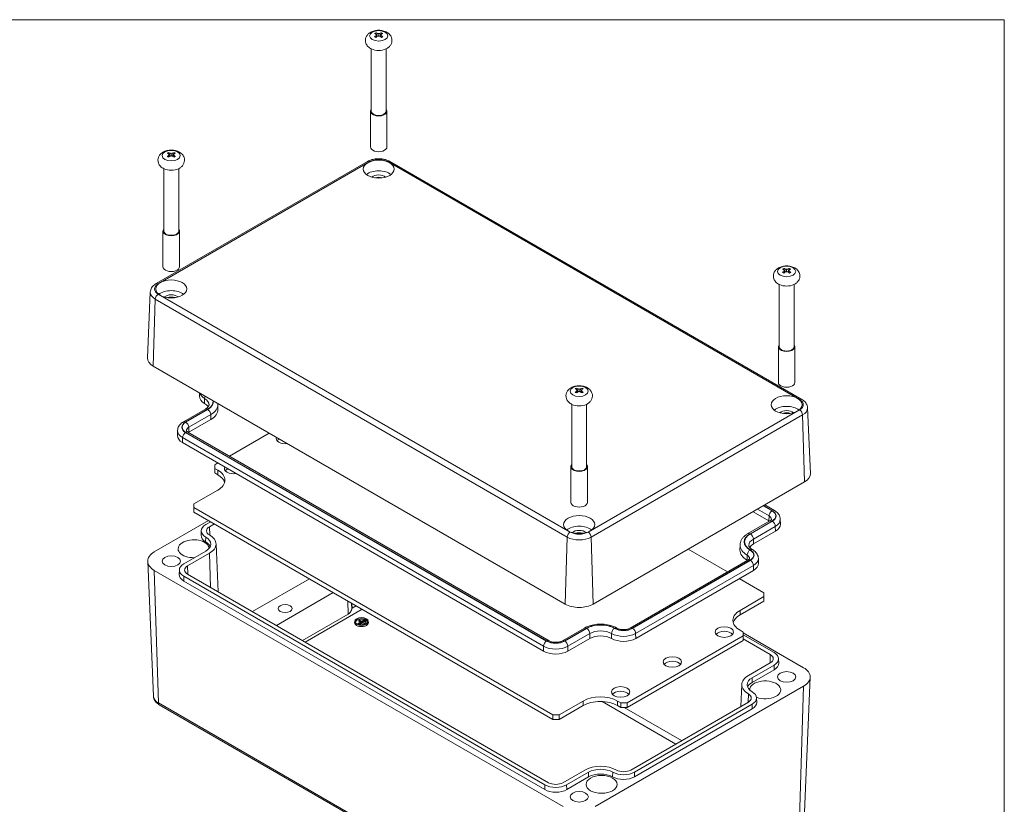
# Model space of a CAD drawing. Header units: millimetres. Extents: x 22 to 1013, y 22 to 778.
# Tile 9 of 9: x 679 to 1002, y 509 to 767. Entities that reach past the tile are written whole.
import ezdxf

# ---------------------------------------------------------------- set-up
doc = ezdxf.new("R2010")
doc.units = ezdxf.units.MM
doc.header["$LTSCALE"] = 3.703704
for name, color, linetype, lineweight in [('Sketch Geometry (ANSI)', 7, 'Continuous', 9), ('Visible (ANSI)', 7, 'Continuous', 9), ('Visible Narrow (ANSI)', 7, 'Continuous', 9)]:
    doc.layers.add(name, color=color, linetype=linetype, lineweight=lineweight)

# ---------------------------------------------------------------- blocks, each defined once
blk = doc.blocks.new('Borders Default Border')
at = {"layer": 'Sketch Geometry (ANSI)', "flags": 128}
blk.add_lwpolyline([(8.89, 8.89), (8.89, 207.01), (270.51, 207.01), (270.51, 8.89), (8.89, 8.89)], dxfattribs=at)

msp = doc.modelspace()

# ---------------------------------------------------------------- linework, layer by layer
at = {"layer": 'Visible (ANSI)'}
for p, q in [((795.6318, 761.4411), (795.7171, 760.9369)), ((795.8357, 761.7357), (795.9812, 761.1191)), ((795.8882, 761.5132), (795.9889, 761.4551)), ((796.0777, 762.2454), (795.9889, 761.4551)), ((795.9889, 761.4551), (796.5312, 761.317)), ((796.5513, 762.1489), (796.5513, 761.3225)), ((796.5714, 761.317), (797.1137, 761.4551)), ((797.0249, 762.2454), (797.1137, 761.4551)), ((797.1137, 761.4551), (797.2144, 761.5132)), ((797.2669, 761.7357), (797.1214, 761.1191)), ((797.4708, 761.4411), (797.3855, 760.9369)), ((794.1068, 757.1404), (794.1068, 736.6932)), ((798.9957, 757.1404), (798.9957, 736.6932)), ((793.8383, 736.6932), (793.8383, 724.9749)), ((799.2642, 736.6932), (799.2642, 724.9749)), ((727.54, 722.1283), (727.6253, 721.6241)), ((727.7439, 722.4229), (727.8894, 721.8063)), ((727.7964, 722.2004), (727.8971, 722.1423)), ((727.9859, 722.9326), (727.8971, 722.1423)), ((727.8971, 722.1423), (728.4394, 722.0042)), ((728.4595, 722.8361), (728.4595, 722.0097)), ((728.4796, 722.0042), (729.0219, 722.1423)), ((728.9331, 722.9326), (729.0219, 722.1423)), ((729.0219, 722.1423), (729.1226, 722.2004)), ((729.1751, 722.4229), (729.0296, 721.8063)), ((729.379, 722.1283), (729.2937, 721.6241)), ((723.5068, 680.145), (792.908, 720.2138)), ((726.0151, 717.8276), (726.0151, 697.3804)), ((730.904, 717.8276), (730.904, 697.3804)), ((800.1945, 720.2138), (935.396, 642.1552)), ((725.7466, 697.3804), (725.7466, 685.6622)), ((731.1725, 697.3804), (731.1725, 685.6622)), ((929.5238, 684.1385), (929.6091, 683.6343)), ((929.7276, 684.4331), (929.8732, 683.8166)), ((929.7802, 684.2107), (929.8809, 684.1525)), ((929.9697, 684.9428), (929.8809, 684.1525)), ((929.8809, 684.1525), (930.4232, 684.0144)), ((930.4433, 684.8463), (930.4433, 684.02)), ((930.4634, 684.0144), (931.0057, 684.1525)), ((930.9169, 684.9428), (931.0057, 684.1525)), ((931.0057, 684.1525), (931.1064, 684.2107)), ((931.1589, 684.4331), (931.0134, 683.8166)), ((931.3628, 684.1385), (931.2775, 683.6343)), ((927.9988, 679.8378), (927.9988, 659.3906)), ((932.8877, 679.8378), (932.8877, 659.3906)), ((721.5935, 677.3585), (720.6706, 655.7857)), ((927.7303, 659.3906), (927.7303, 647.6724)), ((933.1562, 659.3906), (933.1562, 647.6724)), ((857.7684, 574.9886), (722.567, 653.0472)), ((737.7308, 644.2924), (737.7069, 643.1746)), ((861.432, 644.8257), (861.5173, 644.3215)), ((861.6359, 645.1203), (861.7814, 644.5038)), ((861.6884, 644.8979), (861.7891, 644.8397)), ((861.8779, 645.63), (861.7891, 644.8397)), ((861.7891, 644.8397), (862.3314, 644.7016)), ((862.3515, 645.5335), (862.3515, 644.7072)), ((862.3716, 644.7016), (862.9139, 644.8397)), ((862.8251, 645.63), (862.9139, 644.8397)), ((862.9139, 644.8397), (863.0146, 644.8979)), ((863.0671, 645.1203), (862.9216, 644.5038)), ((863.271, 644.8257), (863.1857, 644.3215)), ((743.7532, 640.4512), (743.7876, 638.844)), ((859.9071, 640.525), (859.9071, 620.0778)), ((864.7959, 640.525), (864.7959, 620.0778)), ((739.6725, 638.9555), (732.4705, 634.7975)), ((937.3093, 639.3688), (938.2322, 617.7959)), ((741.4559, 635.5364), (734.2539, 631.3783)), ((730.5392, 631.9295), (730.5049, 630.3224)), ((733.9421, 631.3954), (852.4479, 562.976)), ((747.5773, 623.5231), (760.6408, 631.0653)), ((732.1587, 627.9763), (850.6646, 559.5569)), ((742.7171, 620.717), (743.7246, 621.2987)), ((742.7171, 619.5168), (742.7171, 620.717)), ((742.7171, 618.0048), (742.7171, 619.5168)), ((743.7565, 618.9167), (742.7171, 619.5168)), ((742.7171, 618.0048), (743.7565, 617.4047)), ((859.6385, 620.0778), (859.6385, 608.3596)), ((865.0645, 620.0778), (865.0645, 608.3596)), ((936.3358, 615.0574), (866.9346, 574.9886)), ((735.9154, 607.8607), (743.7565, 612.3878)), ((735.9154, 606.6605), (735.9154, 607.8607)), ((735.9154, 605.1485), (735.9154, 606.6605)), ((853.7064, 538.6539), (735.9154, 606.6605)), ((735.9154, 605.1485), (853.7064, 537.1418)), ((924.6489, 602.2717), (919.4196, 605.2909)), ((926.4323, 605.6909), (923.2723, 607.5152)), ((740.703, 602.3844), (722.8943, 592.1026)), ((739.7993, 601.0539), (741.4034, 601.98)), ((741.0173, 600.3507), (742.6214, 601.2768)), ((917.7587, 598.1307), (924.9607, 602.2888)), ((928.3636, 602.823), (928.3979, 601.2158)), ((738.3282, 599.0729), (738.2636, 597.5618)), ((919.542, 594.7116), (926.744, 598.8697)), ((743.1657, 594.7588), (743.8394, 579.0121)), ((732.5973, 588.2016), (739.7993, 592.3597)), ((733.8153, 587.4984), (741.0173, 591.6565)), ((898.1347, 593.002), (911.0345, 585.5543)), ((915.1496, 594.3343), (915.1152, 592.7271)), ((722.6197, 544.7334), (720.727, 588.9729)), ((879.1297, 567.1341), (917.7587, 589.4365)), ((921.1615, 589.9707), (921.1959, 588.3635)), ((722.8943, 586.0545), (857.1137, 508.5629)), ((731.1262, 586.2206), (731.0615, 584.7095)), ((880.9131, 563.715), (919.542, 586.0174)), ((851.0574, 514.1385), (732.5516, 582.5579)), ((851.1032, 515.6769), (732.5973, 584.0963)), ((852.3212, 516.3801), (733.8153, 584.7995)), ((773.7907, 583.2812), (755.1179, 572.5005)), ((914.8872, 583.3299), (922.9874, 578.6533)), ((762.9746, 567.9644), (781.6474, 578.7451)), ((922.9874, 578.6533), (922.9874, 577.4531)), ((922.9874, 577.4531), (915.1463, 572.926)), ((915.1463, 571.414), (922.9874, 575.9411)), ((922.9874, 577.4531), (922.9874, 575.9411)), ((771.5475, 563.0148), (786.5525, 571.678)), ((788.6937, 569.3595), (788.6533, 568.9829)), ((789.8158, 568.6189), (792.05, 569.9088)), ((792.1564, 569.8474), (789.9222, 568.5574)), ((790.0087, 569.3303), (790.066, 569.7083)), ((790.5284, 569.0303), (790.0087, 569.3303)), ((792.2137, 569.4694), (790.0108, 568.1975)), ((790.066, 569.7083), (790.163, 569.7644)), ((790.8271, 569.2689), (790.066, 569.7083)), ((790.163, 569.7644), (790.9241, 569.3249)), ((790.6342, 568.5244), (792.2137, 569.4363)), ((792.3201, 569.3749), (790.7406, 568.4629)), ((792.3774, 568.9969), (790.7938, 568.0826)), ((790.9241, 569.3249), (790.8271, 569.2689)), ((790.8271, 569.2028), (790.8271, 569.2689)), ((790.9333, 569.2641), (790.9241, 569.3249)), ((791.6981, 568.5716), (792.1319, 568.822)), ((792.05, 569.9088), (792.1564, 569.8474)), ((792.1319, 568.822), (792.2289, 568.766)), ((792.2137, 569.4694), (792.1564, 569.8474)), ((792.2137, 569.4363), (792.3201, 569.3749)), ((792.3774, 568.9969), (792.3201, 569.3749)), ((793.1148, 569.3595), (793.1552, 568.9829)), ((789.7641, 568.2777), (789.8158, 568.6189)), ((789.9222, 568.5574), (789.8158, 568.6189)), ((789.9222, 568.2234), (789.9222, 568.5574)), ((790.5769, 568.1463), (790.6342, 568.5244)), ((790.6779, 568.088), (790.5769, 568.1463)), ((790.7406, 568.4629), (790.6342, 568.5244)), ((790.7406, 568.0846), (790.7406, 568.4629)), ((791.6408, 568.1936), (791.6981, 568.5716)), ((791.6841, 568.1686), (791.6408, 568.1936)), ((791.7951, 568.5156), (791.6981, 568.5716)), ((792.2289, 568.766), (791.7951, 568.5156)), ((791.7951, 568.1968), (791.7951, 568.5156)), ((792.2862, 568.388), (792.2289, 568.766)), ((792.2862, 568.388), (792.2436, 568.3634)), ((856.869, 562.976), (864.071, 567.1341)), ((915.1463, 566.3971), (916.1857, 565.797)), ((916.1857, 565.797), (916.1857, 564.5968)), ((936.0085, 554.1128), (916.1857, 565.5575)), ((858.6523, 559.5569), (865.8543, 563.715)), ((916.1857, 564.5968), (878.0529, 542.5808)), ((878.0529, 541.0688), (916.1857, 563.0848)), ((916.1857, 564.9377), (926.3055, 559.095)), ((916.1857, 564.5968), (916.1857, 563.0848)), ((916.1857, 563.5312), (925.0875, 558.3918)), ((927.7766, 557.1141), (927.8412, 555.6029)), ((925.0875, 555.6929), (917.8855, 551.5349)), ((926.3055, 554.9897), (919.1035, 550.8316)), ((926.3512, 553.4513), (919.1492, 549.2932)), ((936.2831, 506.7437), (938.1758, 550.9831)), ((867.5893, 508.5629), (936.0085, 548.0647)), ((915.7371, 548.6419), (915.4282, 541.422)), ((863.6263, 543.1809), (855.7852, 538.6539)), ((875.9741, 542.5808), (874.9347, 543.1809)), ((920.5746, 544.2618), (920.6392, 542.7507)), ((724.5201, 541.9643), (858.7394, 464.4728)), ((855.7852, 537.1418), (863.6263, 541.6689)), ((874.9347, 541.6689), (875.9741, 541.0688)), ((878.0529, 542.5808), (875.9741, 542.5808)), ((875.9741, 542.5808), (875.9741, 541.0688)), ((875.9741, 541.0688), (878.0529, 541.0688)), ((878.0529, 541.0688), (878.0529, 542.5808)), ((917.8855, 542.8407), (879.2565, 520.5382)), ((919.1035, 542.1375), (880.4745, 519.835)), ((919.1492, 540.599), (880.5202, 518.2966)), ((855.7852, 538.6539), (853.7064, 538.6539)), ((853.7064, 538.6539), (853.7064, 537.1418)), ((853.7064, 537.1418), (855.7852, 537.1418)), ((855.7852, 537.1418), (855.7852, 538.6539)), ((864.1977, 520.5382), (856.9957, 516.3801)), ((865.4157, 519.835), (858.2137, 515.6769)), ((865.4615, 518.2966), (858.2594, 514.1385))]:
    msp.add_line(p, q, dxfattribs=at)
for centre, major_axis, ratio, start_param, end_param in [((796.5513, 761.6522), (-1.6444, 0), 0.57735027, 5.31318427, 5.68239002), ((797.6337, 753.7911), (-6.5714, 8.4146), 0.4683232, 5.51690247, 5.57649716), ((797.6337, 752.5412), (3.7378, 10.0009), 0.66883484, 0.77390419, 0.83349888), ((796.5513, 761.6522), (1.6444, 0), 0.57735027, 3.74238794, 4.11159369), ((795.4689, 752.5412), (3.7378, -10.0009), 0.66883484, 2.55247961, 2.6120743), ((795.4689, 753.7911), (-6.5714, -8.4146), 0.4683232, 4.09266664, 4.15226133), ((797.6547, 753.4004), (-4.0834, 9.9112), 0.22423832, 5.61283139, 5.66099748), ((797.6547, 752.8384), (1.0381, 10.6691), 0.42474996, 0.62719194, 0.67535803), ((796.0646, 752.4824), (7.3921, -7.7629), 0.83596484, 2.24176606, 2.28993215), ((796.0646, 753.7565), (-9.1905, -5.5173), 0.6354532, 4.29845218, 4.34661827), ((797.038, 752.4824), (7.3921, 7.7629), 0.83596484, 0.8516605, 0.89982659), ((797.038, 753.7565), (-9.1905, 5.5173), 0.6354532, 5.07815969, 5.12632578), ((797.6337, 752.5412), (3.7378, 10.0009), 0.66883484, 0.52951835, 0.58911304), ((797.6337, 753.7911), (-6.5714, 8.4146), 0.4683232, 5.27251663, 5.33211132), ((795.4479, 753.4004), (-4.0834, -9.9112), 0.22423832, 3.76378048, 3.81194657), ((795.4479, 752.8384), (1.0381, -10.6691), 0.42474996, 2.46623463, 2.51440072), ((795.4689, 753.7911), (-6.5714, -8.4146), 0.4683232, 3.8482808, 3.90787549), ((795.4689, 752.5412), (3.7378, -10.0009), 0.66883484, 2.30809377, 2.36768846), ((796.5513, 761.6522), (-1.6444, 0), 0.57735027, 3.74238794, 4.11159369), ((796.5513, 761.6522), (1.6444, 0), 0.57735027, 5.31318427, 5.68239002), ((796.5513, 758.7688), (-3.7323, 0), 0.57735027, 0.88280447, 2.25878818), ((796.5513, 736.6932), (2.713, 0), 0.57735027, 2.69292053, 6.73185743), ((796.5513, 736.6932), (2.4444, 0), 0.57735027, 3.14159265, 6.28318531), ((796.5513, 724.9749), (2.713, 0), 0.57735027, 3.14159265, 6.28318531), ((728.4595, 722.3394), (-1.6444, 0), 0.57735027, 5.31318427, 5.68239002), ((729.5419, 714.4783), (-6.5714, 8.4146), 0.4683232, 5.51690247, 5.57649716), ((729.5419, 713.2284), (3.7378, 10.0009), 0.66883484, 0.77390419, 0.83349888), ((728.4595, 722.3394), (1.6444, 0), 0.57735027, 3.74238794, 4.11159369), ((727.3771, 713.2284), (3.7378, -10.0009), 0.66883484, 2.55247961, 2.6120743), ((727.3771, 714.4783), (-6.5714, -8.4146), 0.4683232, 4.09266664, 4.15226133), ((729.5629, 714.0876), (-4.0834, 9.9112), 0.22423832, 5.61283139, 5.66099748), ((729.5629, 713.5256), (1.0381, 10.6691), 0.42474996, 0.62719194, 0.67535803), ((727.9728, 713.1696), (7.3921, -7.7629), 0.83596484, 2.24176606, 2.28993215), ((727.9728, 714.4437), (-9.1905, -5.5173), 0.6354532, 4.29845218, 4.34661827), ((728.9462, 713.1696), (7.3921, 7.7629), 0.83596484, 0.8516605, 0.89982659), ((728.9462, 714.4437), (-9.1905, 5.5173), 0.6354532, 5.07815969, 5.12632578), ((729.5419, 713.2284), (3.7378, 10.0009), 0.66883484, 0.52951835, 0.58911304), ((729.5419, 714.4783), (-6.5714, 8.4146), 0.4683232, 5.27251663, 5.33211132), ((727.3561, 714.0876), (-4.0834, -9.9112), 0.22423832, 3.76378048, 3.81194657), ((727.3561, 713.5256), (1.0381, -10.6691), 0.42474996, 2.46623463, 2.51440072), ((727.3771, 714.4783), (-6.5714, -8.4146), 0.4683232, 3.8482808, 3.90787549), ((727.3771, 713.2284), (3.7378, -10.0009), 0.66883484, 2.30809377, 2.36768846), ((728.4595, 722.3394), (-1.6444, 0), 0.57735027, 3.74238794, 4.11159369), ((728.4595, 722.3394), (1.6444, 0), 0.57735027, 5.31318427, 5.68239002), ((728.4595, 719.456), (-3.7323, 0), 0.57735027, 0.88280447, 2.25878818), ((796.5513, 714.2845), (-4.9471, 0), 0.57735027, 3.7487097, 5.67606826), ((796.5513, 714.2845), (2.5926, 0), 0.57735027, 0.53239888, 2.60919378), ((796.5513, 713.5284), (-2.5926, 0), 0.57735027, 4.20593621, 5.21884175), ((728.4595, 697.3804), (2.713, 0), 0.57735027, 2.69292053, 6.73185743), ((728.4595, 697.3804), (2.4444, 0), 0.57735027, 3.14159265, 6.28318531), ((728.4595, 685.6622), (2.713, 0), 0.57735027, 3.14159265, 6.28318531), ((930.4433, 684.3496), (-1.6444, 0), 0.57735027, 5.31318427, 5.68239002), ((929.3609, 675.2387), (3.7378, -10.0009), 0.66883484, 2.55247961, 2.6120743), ((931.5257, 675.2387), (3.7378, 10.0009), 0.66883484, 0.52951835, 0.58911304), ((930.4433, 684.3496), (-1.6444, 0), 0.57735027, 3.74238794, 4.11159369), ((931.5257, 676.4885), (-6.5714, 8.4146), 0.4683232, 5.51690247, 5.57649716), ((931.5257, 675.2387), (3.7378, 10.0009), 0.66883484, 0.77390419, 0.83349888), ((930.4433, 684.3496), (1.6444, 0), 0.57735027, 3.74238794, 4.11159369), ((929.3609, 676.4885), (-6.5714, -8.4146), 0.4683232, 4.09266664, 4.15226133), ((931.5467, 676.0978), (-4.0834, 9.9112), 0.22423832, 5.61283139, 5.66099748), ((931.5467, 675.5359), (1.0381, 10.6691), 0.42474996, 0.62719194, 0.67535803), ((929.9566, 675.1798), (7.3921, -7.7629), 0.83596484, 2.24176606, 2.28993215), ((929.9566, 676.4539), (-9.1905, -5.5173), 0.6354532, 4.29845218, 4.34661827), ((930.9299, 675.1798), (7.3921, 7.7629), 0.83596484, 0.8516605, 0.89982659), ((930.9299, 676.4539), (-9.1905, 5.5173), 0.6354532, 5.07815969, 5.12632578), ((931.5257, 676.4885), (-6.5714, 8.4146), 0.4683232, 5.27251663, 5.33211132), ((929.3399, 676.0978), (-4.0834, -9.9112), 0.22423832, 3.76378048, 3.81194657), ((929.3399, 675.5359), (1.0381, -10.6691), 0.42474996, 2.46623463, 2.51440072), ((929.3609, 676.4885), (-6.5714, -8.4146), 0.4683232, 3.8482808, 3.90787549), ((929.3609, 675.2387), (3.7378, -10.0009), 0.66883484, 2.30809377, 2.36768846), ((930.4433, 684.3496), (1.6444, 0), 0.57735027, 5.31318427, 5.68239002), ((930.4433, 681.4663), (-3.7323, 0), 0.57735027, 0.88280447, 2.25878818), ((728.4595, 674.9717), (-4.9471, 0), 0.57735027, 3.7487097, 5.67606826), ((728.4595, 674.9717), (2.5926, 0), 0.57735027, 0.53239888, 2.60919378), ((728.4595, 674.2156), (-2.5926, 0), 0.57735027, 4.20593621, 5.21884175), ((930.4433, 659.3906), (2.713, 0), 0.57735027, 2.69292053, 6.73185743), ((930.4433, 659.3906), (2.4444, 0), 0.57735027, 3.14159265, 6.28318531), ((727.1501, 655.6933), (-6.4815, 0), 0.57735027, 6.25849008, 7.06858347), ((930.4433, 647.6724), (2.713, 0), 0.57735027, 3.14159265, 6.28318531), ((743.3546, 643.1344), (-5.6481, 0), 0.57735027, 6.2708424, 7.06858347), ((862.3515, 645.0368), (-1.6444, 0), 0.57735027, 5.31318427, 5.68239002), ((863.4339, 637.1757), (-6.5714, 8.4146), 0.4683232, 5.51690247, 5.57649716), ((863.4339, 635.9259), (3.7378, 10.0009), 0.66883484, 0.77390419, 0.83349888), ((862.3515, 645.0368), (1.6444, 0), 0.57735027, 3.74238794, 4.11159369), ((861.2691, 635.9259), (3.7378, -10.0009), 0.66883484, 2.55247961, 2.6120743), ((861.2691, 637.1757), (-6.5714, -8.4146), 0.4683232, 4.09266664, 4.15226133), ((863.4549, 636.785), (-4.0834, 9.9112), 0.22423832, 5.61283139, 5.66099748), ((863.4549, 636.2231), (1.0381, 10.6691), 0.42474996, 0.62719194, 0.67535803), ((861.8648, 635.867), (7.3921, -7.7629), 0.83596484, 2.24176606, 2.28993215), ((861.8648, 637.1411), (-9.1905, -5.5173), 0.6354532, 4.29845218, 4.34661827), ((862.8382, 635.867), (7.3921, 7.7629), 0.83596484, 0.8516605, 0.89982659), ((862.8382, 637.1411), (-9.1905, 5.5173), 0.6354532, 5.07815969, 5.12632578), ((863.4339, 635.9259), (3.7378, 10.0009), 0.66883484, 0.52951835, 0.58911304), ((863.4339, 637.1757), (-6.5714, 8.4146), 0.4683232, 5.27251663, 5.33211132), ((861.2481, 636.785), (-4.0834, -9.9112), 0.22423832, 3.76378048, 3.81194657), ((861.2481, 636.2231), (1.0381, -10.6691), 0.42474996, 2.46623463, 2.51440072), ((861.2691, 637.1757), (-6.5714, -8.4146), 0.4683232, 3.8482808, 3.90787549), ((861.2691, 635.9259), (3.7378, -10.0009), 0.66883484, 2.30809377, 2.36768846), ((862.3515, 645.0368), (-1.6444, 0), 0.57735027, 3.74238794, 4.11159369), ((862.3515, 645.0368), (1.6444, 0), 0.57735027, 5.31318427, 5.68239002), ((735.8252, 638.7873), (5, 0), 0.57735027, 0.31824608, 0.78539816), ((862.3515, 642.1535), (-3.7323, 0), 0.57735027, 0.88280447, 2.25878818), ((735.8252, 638.7873), (7.963, 0), 0.57735027, 5.49778714, 6.29552822), ((930.4433, 636.9819), (-4.9471, 0), 0.57735027, 3.7487097, 5.67606826), ((930.4433, 636.9819), (2.5926, 0), 0.57735027, 0.53239888, 2.60919378), ((930.4433, 636.2259), (-2.5926, 0), 0.57735027, 4.20593621, 5.21884175), ((736.1526, 630.2821), (-5.6481, 0), 0.57735027, 6.2708424, 7.06858347), ((736.1526, 630.2821), (-2.6852, 0), 0.57735027, 5.49778714, 5.57218811), ((765.941, 629.3246), (-3.0221, 0), 0.57735027, 6.06196297, 8.07520397), ((765.941, 627.8126), (-3.0221, 0), 0.57735027, 5.41966337, 5.83504582), ((862.3515, 620.0778), (2.713, 0), 0.57735027, 2.69292053, 6.73185743), ((738.1022, 615.6523), (7.9963, 0), 0.57735027, 5.49778714, 7.06858347), ((738.1022, 614.1402), (7.9963, 0), 0.57735027, 0.16449882, 0.78539816), ((748.9118, 619.4928), (-3.0221, 0), 0.57735027, 6.0005217, 8.13664524), ((748.9118, 617.9808), (-3.0221, 0), 0.57735027, 5.36646973, 5.83504582), ((862.3515, 620.0778), (2.4444, 0), 0.57735027, 3.14159265, 6.28318531), ((931.7527, 617.7035), (6.4815, 0), 0.57735027, 5.49778714, 6.30788053), ((862.3515, 608.3596), (2.713, 0), 0.57735027, 3.14159265, 6.28318531), ((922.7502, 601.1755), (-2.6852, 0), 0.57735027, 3.85258986, 3.92699082), ((922.7502, 601.1755), (5.6481, 0), 0.57735027, 5.49778714, 6.29552822), ((743.3546, 599.0012), (-5.0279, 0), 0.57735027, 5.49778714, 7.06858347), ((743.3546, 599.0012), (-3.3054, 0), 0.57735027, 5.49778714, 7.06858347), ((862.3515, 597.6691), (-4.9471, 0), 0.57735027, 3.7487097, 5.67606826), ((862.3515, 597.6691), (2.5926, 0), 0.57735027, 0.53239888, 2.60919378), ((862.3515, 596.9131), (-2.5926, 0), 0.57735027, 4.20593621, 5.21884175), ((735.8252, 593.1421), (-5.0926, 0), 0.57735027, 3.18683154, 7.90161099), ((743.3546, 597.4892), (-5.0926, 0), 0.57735027, 6.25849008, 7.06858347), ((735.8252, 593.1421), (5.5556, 0), 0.57735027, 0.21246062, 0.78539816), ((735.8252, 594.6541), (5.6202, 0), 0.57735027, 5.49778714, 7.06858347), ((735.8252, 594.6541), (7.3427, 0), 0.57735027, 5.49778714, 7.06858347), ((923.0776, 592.6704), (-5, 0), 0.57735027, 5.49778714, 5.96493923), ((728.1322, 589.0785), (-7.4074, 0), 0.57735027, 5.49778714, 7.06858347), ((923.0776, 592.6704), (-7.963, 0), 0.57735027, 6.2708424, 7.06858347), ((736.1526, 586.149), (-5.0279, 0), 0.57735027, 5.49778714, 7.06858347), ((915.5482, 588.3233), (-2.6852, 0), 0.57735027, 3.85258986, 3.92699082), ((915.5482, 588.3233), (5.6481, 0), 0.57735027, 5.49778714, 6.29552822), ((736.1526, 586.149), (-3.3054, 0), 0.57735027, 5.49778714, 7.06858347), ((736.1526, 584.6369), (-5.0926, 0), 0.57735027, 6.25849008, 7.06858347), ((862.3515, 577.6347), (-6.4815, 0), 0.57735027, 0.78539816, 2.35619449), ((920.8006, 569.6616), (-7.9963, 0), 0.57735027, 5.49778714, 7.06858347), ((790.9043, 568.9024), (2.2553, 0), 0.57735027, 3.0796893, 6.34508866), ((790.9043, 568.9024), (-2.037, 0), 0.57735027, 4.13589593, 6.18479944), ((790.9043, 568.9024), (2.037, 0), 0.57735027, 0.09838586, 0.90702521), ((920.8006, 568.1495), (-7.9963, 0), 0.57735027, 5.49778714, 6.11868649), ((909.991, 564.309), (-3.0221, 0), 0.57735027, 3.58973214, 5.83504582), ((869.3898, 561.6737), (5, 0), 0.57735027, 0.78539816, 2.35619449), ((876.9192, 566.0208), (5.6481, 0), 0.57735027, 3.92699082, 5.49778714), ((854.6584, 561.8627), (5.6481, 0), 0.57735027, 3.92699082, 5.49778714), ((922.7502, 557.0424), (5.0279, 0), 0.57735027, 5.49778714, 7.06858347), ((892.9618, 554.4772), (-3.0221, 0), 0.57735027, 3.58973214, 5.83504582), ((922.7502, 557.0424), (3.3054, 0), 0.57735027, 5.49778714, 7.06858347), ((922.7502, 555.5303), (5.0926, 0), 0.57735027, 5.49778714, 6.30788053), ((930.7706, 551.0888), (7.4074, 0), 0.57735027, 5.49778714, 7.06858347), ((923.0776, 548.5372), (-7.3427, 0), 0.57735027, 5.49778714, 7.06858347), ((923.0776, 548.5372), (-5.6202, 0), 0.57735027, 5.49778714, 7.06858347), ((923.4049, 546.8362), (-5.0926, 0), 0.57735027, 0.97886109, 6.28981297), ((875.9325, 544.6453), (-3.0221, 0), 0.57735027, 3.58973214, 5.83504582), ((923.0776, 547.0252), (-5.5556, 0), 0.57735027, 5.49778714, 6.07072468), ((915.5482, 544.1901), (5.0279, 0), 0.57735027, 5.49778714, 7.06858347), ((869.2805, 539.9165), (-7.9963, 0), 0.57735027, 3.92699082, 5.49778714), ((869.2805, 538.4044), (7.9963, 0), 0.57735027, 0.78539816, 2.35619449), ((915.5482, 544.1901), (3.3054, 0), 0.57735027, 5.49778714, 7.06858347), ((915.5482, 542.6781), (5.0926, 0), 0.57735027, 5.49778714, 6.30788053), ((869.3898, 517.5406), (-7.3427, 0), 0.57735027, 3.92699082, 5.49778714), ((869.3898, 517.5406), (-5.6202, 0), 0.57735027, 3.92699082, 5.49778714), ((876.9192, 521.8877), (-3.3054, 0), 0.57735027, 0.78539816, 2.35619449), ((869.3898, 516.0285), (-5.5556, 0), 0.57735027, 3.92699082, 5.49778714), ((876.9192, 520.3756), (-5.0926, 0), 0.57735027, 0.78539816, 2.35619449), ((876.9192, 521.8877), (-5.0279, 0), 0.57735027, 0.78539816, 2.35619449), ((854.6584, 516.2175), (-5.0926, 0), 0.57735027, 0.78539816, 2.35619449), ((854.6584, 517.7296), (-5.0279, 0), 0.57735027, 0.78539816, 2.35619449), ((854.6584, 517.7296), (-3.3054, 0), 0.57735027, 0.78539816, 2.35619449)]:
    msp.add_ellipse(centre, major_axis=major_axis, ratio=ratio, start_param=start_param, end_param=end_param, dxfattribs=at)
for centre, major_axis in [((796.5513, 717.6865), (5.0926, 0)), ((728.4595, 678.3737), (5.0926, 0)), ((930.4433, 640.384), (5.0926, 0)), ((862.3515, 601.0712), (5.0926, 0)), ((728.4595, 589.0785), (3.0093, 0)), ((765.8609, 573.533), (2.2764, 0)), ((790.9043, 569.2804), (2.2148, 0)), ((790.9043, 569.2804), (2.0775, 0)), ((909.991, 565.821), (3.0221, 0)), ((892.9618, 555.9892), (3.0221, 0)), ((930.4433, 551.0888), (3.0093, 0)), ((875.9325, 546.1574), (3.0221, 0)), ((869.7172, 515.8395), (5.0926, 0)), ((862.3515, 511.776), (3.0093, 0))]:
    msp.add_ellipse(centre, major_axis=major_axis, ratio=0.57735027, dxfattribs=at)
for points, knots in [([(794.1813, 757.1042), (793.7592, 757.3045), (793.3538, 757.5718), (792.7375, 758.2341), (792.5036, 758.5862), (792.2482, 759.3109), (792.1909, 759.6535), (792.2094, 760.3097), (792.2749, 760.6208), (792.4999, 761.21), (792.6654, 761.4819), (793.0879, 762.0042), (793.3564, 762.235), (794.0056, 762.6699), (794.3975, 762.8462), (795.254, 763.1171), (795.723, 763.1986), (796.6644, 763.2533), (797.1365, 763.2271), (798.0631, 763.0634), (798.5176, 762.9262), (799.3697, 762.5146), (799.7729, 762.2444), (800.3819, 761.5776), (800.6112, 761.2252), (800.8594, 760.5017), (800.9136, 760.1596), (800.8901, 759.5049), (800.8223, 759.1946), (800.5931, 758.6069), (800.4254, 758.3359), (799.9984, 757.815), (799.7274, 757.5852), (799.2741, 757.2857), (799.0996, 757.1888), (798.9212, 757.1042)], [1.47339002, 1.47339002, 1.47339002, 1.47339002, 1.86319521, 1.86319521, 2.15540169, 2.15540169, 2.37248377, 2.37248377, 2.57321593, 2.57321593, 2.79303175, 2.79303175, 3.06748652, 3.06748652, 3.42587856, 3.42587856, 3.82665432, 3.82665432, 4.22391469, 4.22391469, 4.62373404, 4.62373404, 5.01250346, 5.01250346, 5.30222855, 5.30222855, 5.51847209, 5.51847209, 5.71927124, 5.71927124, 5.93987402, 5.93987402, 6.21595038, 6.21595038, 6.38059162, 6.38059162, 6.38059162, 6.38059162]), ([(726.0896, 717.7914), (725.6674, 717.9917), (725.2621, 718.259), (724.6457, 718.9213), (724.4119, 719.2734), (724.1564, 719.9981), (724.0991, 720.3407), (724.1176, 720.9969), (724.1831, 721.308), (724.4081, 721.8972), (724.5737, 722.1691), (724.9961, 722.6914), (725.2646, 722.9222), (725.9138, 723.3571), (726.3057, 723.5334), (727.1623, 723.8043), (727.6312, 723.8858), (728.5726, 723.9405), (729.0447, 723.9143), (729.9713, 723.7506), (730.4259, 723.6134), (731.278, 723.2018), (731.6811, 722.9316), (732.2901, 722.2648), (732.5194, 721.9124), (732.7676, 721.1889), (732.8218, 720.8468), (732.7983, 720.1921), (732.7305, 719.8818), (732.5013, 719.2941), (732.3337, 719.0231), (731.9067, 718.5023), (731.6357, 718.2724), (731.1824, 717.9729), (731.0078, 717.876), (730.8295, 717.7914)], [1.47339002, 1.47339002, 1.47339002, 1.47339002, 1.86319521, 1.86319521, 2.15540169, 2.15540169, 2.37248377, 2.37248377, 2.57321593, 2.57321593, 2.79303175, 2.79303175, 3.06748652, 3.06748652, 3.42587856, 3.42587856, 3.82665432, 3.82665432, 4.22391469, 4.22391469, 4.62373404, 4.62373404, 5.01250346, 5.01250346, 5.30222855, 5.30222855, 5.51847209, 5.51847209, 5.71927124, 5.71927124, 5.93987402, 5.93987402, 6.21595038, 6.21595038, 6.38059162, 6.38059162, 6.38059162, 6.38059162]), ([(792.908, 720.2138), (793.3259, 720.4551), (793.7836, 720.6443), (794.7486, 720.9281), (795.2561, 721.0225), (796.2888, 721.1169), (796.8138, 721.1169), (797.8465, 721.0225), (798.354, 720.9281), (799.319, 720.6443), (799.7766, 720.4551), (800.1945, 720.2138)], [0, 0, 0, 0, 0.31415927, 0.31415927, 0.62831853, 0.62831853, 0.9424778, 0.9424778, 1.25663706, 1.25663706, 1.57079633, 1.57079633, 1.57079633, 1.57079633]), ([(928.0733, 679.8016), (927.6511, 680.0019), (927.2458, 680.2692), (926.6295, 680.9316), (926.3956, 681.2836), (926.1401, 682.0083), (926.0829, 682.3509), (926.1014, 683.0071), (926.1669, 683.3183), (926.3919, 683.9074), (926.5574, 684.1793), (926.9798, 684.7016), (927.2484, 684.9324), (927.8976, 685.3674), (928.2895, 685.5436), (929.146, 685.8145), (929.615, 685.896), (930.5564, 685.9507), (931.0284, 685.9245), (931.9551, 685.7608), (932.4096, 685.6236), (933.2617, 685.212), (933.6649, 684.9418), (934.2739, 684.2751), (934.5031, 683.9226), (934.7514, 683.1991), (934.8055, 682.8571), (934.7821, 682.2023), (934.7142, 681.892), (934.485, 681.3043), (934.3174, 681.0333), (933.8904, 680.5125), (933.6194, 680.2826), (933.1661, 679.9831), (932.9915, 679.8862), (932.8132, 679.8016)], [1.47339002, 1.47339002, 1.47339002, 1.47339002, 1.86319521, 1.86319521, 2.15540169, 2.15540169, 2.37248377, 2.37248377, 2.57321593, 2.57321593, 2.79303175, 2.79303175, 3.06748652, 3.06748652, 3.42587856, 3.42587856, 3.82665432, 3.82665432, 4.22391469, 4.22391469, 4.62373404, 4.62373404, 5.01250346, 5.01250346, 5.30222855, 5.30222855, 5.51847209, 5.51847209, 5.71927124, 5.71927124, 5.93987402, 5.93987402, 6.21595038, 6.21595038, 6.38059162, 6.38059162, 6.38059162, 6.38059162]), ([(721.5935, 677.3585), (721.6039, 677.6023), (721.6469, 677.844), (721.7893, 678.3039), (721.8882, 678.522), (722.1276, 678.9269), (722.2679, 679.1138), (722.5782, 679.457), (722.7483, 679.6134), (723.1114, 679.899), (723.3045, 680.0282), (723.5068, 680.145)], [5.522482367, 5.522482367, 5.522482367, 5.522482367, 5.674622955, 5.674622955, 5.826763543, 5.826763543, 5.978904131, 5.978904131, 6.131044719, 6.131044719, 6.283185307, 6.283185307, 6.283185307, 6.283185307]), ([(859.9815, 640.4888), (859.5594, 640.6891), (859.1541, 640.9564), (858.5377, 641.6188), (858.3039, 641.9708), (858.0484, 642.6955), (857.9911, 643.0381), (858.0096, 643.6943), (858.0751, 644.0055), (858.3001, 644.5946), (858.4656, 644.8665), (858.8881, 645.3888), (859.1566, 645.6196), (859.8058, 646.0546), (860.1977, 646.2308), (861.0542, 646.5017), (861.5232, 646.5832), (862.4646, 646.6379), (862.9367, 646.6117), (863.8633, 646.448), (864.3178, 646.3109), (865.1699, 645.8992), (865.5731, 645.629), (866.1821, 644.9623), (866.4114, 644.6098), (866.6596, 643.8863), (866.7138, 643.5443), (866.6903, 642.8895), (866.6225, 642.5792), (866.3933, 641.9915), (866.2256, 641.7205), (865.7987, 641.1997), (865.5276, 640.9698), (865.0743, 640.6703), (864.8998, 640.5734), (864.7215, 640.4888)], [1.47339002, 1.47339002, 1.47339002, 1.47339002, 1.86319521, 1.86319521, 2.15540169, 2.15540169, 2.37248377, 2.37248377, 2.57321593, 2.57321593, 2.79303175, 2.79303175, 3.06748652, 3.06748652, 3.42587856, 3.42587856, 3.82665432, 3.82665432, 4.22391469, 4.22391469, 4.62373404, 4.62373404, 5.01250346, 5.01250346, 5.30222855, 5.30222855, 5.51847209, 5.51847209, 5.71927124, 5.71927124, 5.93987402, 5.93987402, 6.21595038, 6.21595038, 6.38059162, 6.38059162, 6.38059162, 6.38059162]), ([(740.8592, 640.3588), (740.8578, 640.2916), (740.8478, 640.2235), (740.8036, 640.0722), (740.769, 639.9888), (740.663, 639.8052), (740.5915, 639.7051), (740.4044, 639.4956), (740.2888, 639.3864), (740.013, 639.1684), (739.8529, 639.0597), (739.6725, 638.9555)], [5.510130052, 5.510130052, 5.510130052, 5.510130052, 5.664741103, 5.664741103, 5.819352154, 5.819352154, 5.973963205, 5.973963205, 6.128574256, 6.128574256, 6.283185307, 6.283185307, 6.283185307, 6.283185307]), ([(935.396, 642.1552), (935.5983, 642.0384), (935.7914, 641.9092), (936.1545, 641.6237), (936.3246, 641.4672), (936.6349, 641.124), (936.7751, 640.9371), (937.0145, 640.5323), (937.1135, 640.3141), (937.2559, 639.8542), (937.2989, 639.6126), (937.3093, 639.3688)], [1.570796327, 1.570796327, 1.570796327, 1.570796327, 1.722936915, 1.722936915, 1.875077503, 1.875077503, 2.027218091, 2.027218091, 2.179358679, 2.179358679, 2.331499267, 2.331499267, 2.331499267, 2.331499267]), ([(732.4705, 634.7975), (732.2629, 634.6776), (732.065, 634.5449), (731.6934, 634.2511), (731.5197, 634.09), (731.2037, 633.7364), (731.0615, 633.5436), (730.8206, 633.1261), (730.7221, 632.901), (730.5839, 632.4275), (730.5446, 632.1792), (730.5392, 631.9295)], [3.141592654, 3.141592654, 3.141592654, 3.141592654, 3.296203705, 3.296203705, 3.450814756, 3.450814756, 3.605425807, 3.605425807, 3.760036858, 3.760036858, 3.914647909, 3.914647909, 3.914647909, 3.914647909]), ([(733.4332, 631.8713), (733.4332, 631.8713), (733.4333, 631.8697), (733.437, 631.857), (733.4427, 631.8407), (733.4732, 631.7878), (733.4983, 631.7513), (733.5761, 631.6643), (733.6287, 631.6138), (733.7638, 631.507), (733.846, 631.4508), (733.9421, 631.3954)], [3.995824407, 3.995824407, 3.995824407, 3.995824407, 4.093944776, 4.093944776, 4.248555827, 4.248555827, 4.403166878, 4.403166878, 4.557777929, 4.557777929, 4.71238898, 4.71238898, 4.71238898, 4.71238898]), ([(928.3636, 602.823), (928.3582, 603.0726), (928.3189, 603.3209), (928.1807, 603.7944), (928.0822, 604.0195), (927.8413, 604.437), (927.699, 604.6298), (927.3831, 604.9834), (927.2094, 605.1445), (926.8378, 605.4383), (926.6399, 605.571), (926.4323, 605.6909)], [0.797741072, 0.797741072, 0.797741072, 0.797741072, 0.952352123, 0.952352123, 1.106963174, 1.106963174, 1.261574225, 1.261574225, 1.416185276, 1.416185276, 1.570796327, 1.570796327, 1.570796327, 1.570796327]), ([(924.9607, 602.2888), (925.0567, 602.3442), (925.139, 602.4004), (925.274, 602.5072), (925.3267, 602.5577), (925.4045, 602.6448), (925.4296, 602.6812), (925.4601, 602.7341), (925.4658, 602.7504), (925.4695, 602.7631), (925.4696, 602.7647), (925.4696, 602.7647)], [0, 0, 0, 0, 0.154611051, 0.154611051, 0.309222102, 0.309222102, 0.463833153, 0.463833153, 0.618444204, 0.618444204, 0.716564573, 0.716564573, 0.716564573, 0.716564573]), ([(915.1496, 594.3343), (915.1564, 594.6528), (915.2064, 594.9699), (915.3843, 595.5793), (915.5117, 595.8713), (915.828, 596.4196), (916.0167, 596.676), (916.4421, 597.1521), (916.6787, 597.372), (917.191, 597.7769), (917.4667, 597.9621), (917.7587, 598.1307)], [2.368537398, 2.368537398, 2.368537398, 2.368537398, 2.523148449, 2.523148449, 2.6777595, 2.6777595, 2.832370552, 2.832370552, 2.986981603, 2.986981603, 3.141592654, 3.141592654, 3.141592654, 3.141592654]), ([(919.2302, 592.8386), (919.0499, 592.9427), (918.8898, 593.0514), (918.614, 593.2694), (918.4984, 593.3787), (918.3113, 593.5882), (918.2397, 593.6883), (918.1338, 593.8719), (918.0992, 593.9552), (918.055, 594.1066), (918.045, 594.1747), (918.0436, 594.2419)], [1.570796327, 1.570796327, 1.570796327, 1.570796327, 1.725407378, 1.725407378, 1.880018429, 1.880018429, 2.03462948, 2.03462948, 2.189240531, 2.189240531, 2.343851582, 2.343851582, 2.343851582, 2.343851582]), ([(921.1615, 589.9707), (921.1562, 590.2203), (921.1169, 590.4687), (920.9787, 590.9422), (920.8802, 591.1672), (920.6393, 591.5848), (920.497, 591.7775), (920.1811, 592.1312), (920.0073, 592.2923), (919.6358, 592.586), (919.4379, 592.7187), (919.2302, 592.8386)], [0.797741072, 0.797741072, 0.797741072, 0.797741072, 0.952352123, 0.952352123, 1.106963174, 1.106963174, 1.261574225, 1.261574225, 1.416185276, 1.416185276, 1.570796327, 1.570796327, 1.570796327, 1.570796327]), ([(917.7587, 589.4365), (917.8547, 589.492), (917.937, 589.5482), (918.072, 589.6549), (918.1247, 589.7054), (918.2025, 589.7925), (918.2276, 589.8289), (918.2581, 589.8819), (918.2638, 589.8981), (918.2675, 589.9108), (918.2676, 589.9124), (918.2676, 589.9124)], [0, 0, 0, 0, 0.154611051, 0.154611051, 0.309222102, 0.309222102, 0.463833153, 0.463833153, 0.618444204, 0.618444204, 0.716564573, 0.716564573, 0.716564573, 0.716564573]), ([(786.5525, 571.678), (786.8137, 571.8288), (787.0308, 572.0145), (787.3658, 572.4146), (787.483, 572.6234), (787.5953, 572.9108), (787.6228, 572.9951), (787.6591, 573.1341), (787.6709, 573.1874), (787.6806, 573.2408)], [0, 0, 0, 0, 0.119680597, 0.119680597, 0.235865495, 0.235865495, 0.280462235, 0.280462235, 0.307370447, 0.307370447, 0.307370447, 0.307370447]), ([(787.6806, 573.2408), (787.7041, 573.3704), (787.7414, 573.5012), (787.7911, 573.63), (787.7915, 573.6309), (787.7919, 573.6319)], [0.0260306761, 0.0260306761, 0.0260306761, 0.0260306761, 0.0670105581, 0.0670105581, 0.0673182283, 0.0673182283, 0.0673182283, 0.0673182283]), ([(864.071, 567.1341), (864.6643, 567.4767), (865.3252, 567.7511), (866.7324, 568.1651), (867.4788, 568.3042), (869.0017, 568.4434), (869.7779, 568.4434), (871.3008, 568.3042), (872.0473, 568.1651), (873.4545, 567.7511), (874.1153, 567.4767), (874.7087, 567.1341)], [3.14159265, 3.14159265, 3.14159265, 3.14159265, 3.45575192, 3.45575192, 3.76991118, 3.76991118, 4.08407045, 4.08407045, 4.39822972, 4.39822972, 4.71238898, 4.71238898, 4.71238898, 4.71238898]), ([(874.7087, 567.1341), (874.8615, 567.0459), (875.0491, 566.9599), (875.488, 566.8082), (875.742, 566.7438), (876.2919, 566.6525), (876.589, 566.6272), (877.1887, 566.6238), (877.4914, 566.6464), (878.0607, 566.7353), (878.3277, 566.8012), (878.7822, 566.9567), (878.9741, 567.0442), (879.1297, 567.1341)], [4.71238898, 4.71238898, 4.71238898, 4.71238898, 4.95833439, 4.95833439, 5.21781541, 5.21781541, 5.48793483, 5.48793483, 5.76206766, 5.76206766, 6.03262434, 6.03262434, 6.28318531, 6.28318531, 6.28318531, 6.28318531]), ([(852.4479, 562.976), (852.6007, 562.8878), (852.7883, 562.8018), (853.2272, 562.6501), (853.4813, 562.5857), (854.0311, 562.4944), (854.3282, 562.4691), (854.928, 562.4657), (855.2307, 562.4883), (855.8, 562.5772), (856.0669, 562.6431), (856.5215, 562.7986), (856.7133, 562.8861), (856.869, 562.976)], [4.71238898, 4.71238898, 4.71238898, 4.71238898, 4.95833439, 4.95833439, 5.21781541, 5.21781541, 5.48793483, 5.48793483, 5.76206766, 5.76206766, 6.03262434, 6.03262434, 6.28318531, 6.28318531, 6.28318531, 6.28318531]), ([(722.6197, 544.7334), (722.63, 544.4909), (722.6728, 544.2506), (722.8144, 543.7932), (722.9128, 543.5763), (723.1507, 543.1739), (723.2901, 542.9882), (723.5983, 542.6473), (723.7673, 542.4919), (724.1277, 542.2084), (724.3193, 542.0803), (724.5201, 541.9643)], [3.95168604, 3.95168604, 3.95168604, 3.95168604, 4.103826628, 4.103826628, 4.255967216, 4.255967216, 4.408107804, 4.408107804, 4.560248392, 4.560248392, 4.71238898, 4.71238898, 4.71238898, 4.71238898])]:
    msp.add_open_spline(points, degree=3, knots=knots, dxfattribs=at)
for points, degree in [([(795.613, 761.9971), (795.6167, 762.2118), (795.6217, 762.4353)], 2), ([(797.4809, 762.4353), (797.4859, 762.2118), (797.4896, 761.9971)], 2), ([(727.5212, 722.6843), (727.5249, 722.899), (727.5299, 723.1225)], 2), ([(729.3891, 723.1225), (729.3941, 722.899), (729.3978, 722.6843)], 2), ([(929.505, 684.6946), (929.5087, 684.9092), (929.5137, 685.1328)], 2), ([(931.3729, 685.1328), (931.3778, 684.9092), (931.3816, 684.6946)], 2), ([(861.4132, 645.3818), (861.4169, 645.5964), (861.4219, 645.82)], 2), ([(863.2811, 645.82), (863.2861, 645.5964), (863.2898, 645.3818)], 2), ([(743.7247, 640.8318), (743.7409, 640.7056), (743.7505, 640.5785), (743.7532, 640.4512)], 3)]:
    msp.add_open_spline(points, degree=degree, dxfattribs=at)
at = {"layer": 'Visible Narrow (ANSI)'}
for p, q in [((724.2013, 680.0762), (793.6025, 720.145)), ((799.5001, 720.145), (934.7015, 642.0864)), ((859.4027, 598.6127), (724.2013, 676.6712)), ((722.567, 653.0472), (723.2198, 675.0101)), ((723.2198, 675.0101), (858.4212, 596.9515)), ((739.3851, 642.45), (739.3608, 640.8285)), ((740.367, 638.8867), (733.165, 634.7287)), ((740.4496, 638.839), (733.2476, 634.6809)), ((741.4316, 637.1579), (734.2296, 632.9998)), ((741.4559, 635.5364), (741.4316, 637.1579)), ((934.7015, 638.6815), (865.3003, 598.6127)), ((866.2818, 596.9515), (935.683, 637.0204)), ((936.3358, 615.0574), (935.683, 637.0204)), ((733.165, 631.2789), (851.6708, 562.8595)), ((733.2476, 631.3266), (851.7535, 562.9072)), ((734.2539, 631.3783), (734.2296, 632.9998)), ((732.183, 629.5977), (732.1587, 627.9763)), ((732.183, 629.5977), (850.6889, 561.1783)), ((743.7565, 618.9167), (743.7565, 617.4047)), ((924.6732, 603.8932), (920.836, 606.1086)), ((925.6552, 605.5744), (922.7829, 607.2327)), ((925.7378, 605.6221), (922.8655, 607.2804)), ((918.4531, 598.0619), (925.6552, 602.22)), ((918.5358, 598.0142), (925.7378, 602.1723)), ((924.6489, 602.2717), (924.6732, 603.8932)), ((741.0173, 600.3507), (741.099, 597.6039)), ((919.5177, 596.333), (926.7198, 600.4911)), ((926.7198, 600.4911), (926.744, 598.8697)), ((739.7536, 595.4102), (739.7993, 596.9486)), ((857.7684, 574.9886), (858.4212, 596.9515)), ((866.9346, 574.9886), (866.2818, 596.9515)), ((919.5177, 596.333), (919.542, 594.7116)), ((741.0173, 591.6565), (741.3504, 580.4491)), ((879.8242, 567.0653), (918.4531, 589.3677)), ((879.9068, 567.0176), (918.5358, 589.32)), ((917.4469, 589.4195), (917.4712, 591.0409)), ((722.8943, 586.0545), (724.233, 542.5609)), ((733.8153, 587.4984), (733.8969, 584.7524)), ((880.8888, 565.3364), (919.5177, 587.6389)), ((919.5177, 587.6389), (919.542, 586.0174)), ((732.5516, 582.5579), (732.5973, 584.0963)), ((786.4244, 575.9871), (786.5525, 571.678)), ((787.5992, 575.3088), (787.6806, 573.2408)), ((772.4044, 562.5201), (791.0771, 573.3009)), ((787.7445, 575.2249), (787.7919, 573.6319)), ((789.1478, 574.4148), (787.7919, 573.6319)), ((915.1463, 572.926), (915.1463, 571.414)), ((857.5634, 562.9072), (864.7654, 567.0653)), ((857.646, 562.8595), (864.8481, 567.0176)), ((858.628, 561.1783), (865.83, 565.3364)), ((865.83, 565.3364), (865.8543, 563.715)), ((872.9497, 565.3364), (872.9254, 563.715)), ((880.8888, 565.3364), (880.9131, 563.715)), ((850.6889, 561.1783), (850.6646, 559.5569)), ((858.628, 561.1783), (858.6523, 559.5569)), ((925.0875, 558.3918), (925.0059, 555.6458)), ((926.3512, 553.4513), (926.3055, 554.9897)), ((919.1492, 549.2932), (919.1035, 550.8316)), ((936.0085, 548.0647), (934.6697, 504.5711)), ((863.6263, 543.1809), (863.6263, 541.6689)), ((869.8802, 543.0081), (894.0278, 529.0665)), ((874.9347, 543.1809), (874.9347, 541.6689)), ((917.8855, 545.5395), (917.8038, 542.7936)), ((858.4524, 465.0693), (724.233, 542.5609)), ((895.9571, 530.1803), (877.0977, 541.0688)), ((919.1492, 540.599), (919.1035, 542.1375)), ((865.4615, 518.2966), (865.4157, 519.835)), ((873.3182, 518.2966), (873.3639, 519.835)), ((880.5202, 518.2966), (880.4745, 519.835)), ((851.0574, 514.1385), (851.1032, 515.6769)), ((858.2594, 514.1385), (858.2137, 515.6769))]:
    msp.add_line(p, q, dxfattribs=at)
for centre in [(796.5513, 761.4149), (728.4595, 722.1021), (930.4433, 684.1123), (862.3515, 644.7995)]:
    msp.add_ellipse(centre, major_axis=(-2.9694, 0), ratio=0.57735027, dxfattribs=at)
for centre, major_axis, start_param, end_param in [((796.5513, 718.4425), (4.1702, 0), 0.78539816, 2.35619449), ((793.6025, 719.011), (-0.6944, 1.2028), 5.49778714, 6.28318531), ((799.5001, 719.011), (0.6944, 1.2028), 0, 0.78539816), ((727.1501, 678.3737), (-4.1702, 0), 5.49778714, 7.06858347), ((724.2013, 678.9422), (-0.6944, 1.2028), 5.49778714, 6.28318531), ((727.1501, 677.2793), (-5.5583, 0), 6.25849008, 7.06858347), ((724.2013, 675.5372), (-0.6944, -1.2028), 3.92699082, 5.46288056), ((743.3546, 644.7418), (-5.6138, 0), 0.15267253, 0.78539816), ((740.367, 642.9971), (-0.6944, -1.2028), 4.85425336, 5.48033385), ((735.8252, 640.3947), (5.0344, 0), 6.2708424, 7.06858347), ((735.8252, 641.5089), (6.423, 0), 5.49778714, 6.33164195), ((735.8252, 641.5089), (6.5399, 0), 5.49778714, 6.31215621), ((735.8252, 640.3947), (7.9286, 0), 5.49778714, 6.29552822), ((934.7015, 640.9524), (0.6944, 1.2028), 0, 0.78539816), ((931.7527, 640.384), (4.1702, 0), 5.49778714, 7.06858347), ((740.367, 637.7527), (-0.6944, 1.2028), 5.49778714, 6.28318531), ((740.4496, 637.705), (-0.6944, 1.2028), 3.94444411, 5.49778714), ((934.7015, 637.5474), (-0.6944, 1.2028), 3.9618974, 5.49778714), ((931.7527, 639.2895), (5.5583, 0), 5.49778714, 6.30788053), ((736.1526, 633.0038), (-4.2251, 0), 5.49778714, 7.06858347), ((736.1526, 633.0038), (-4.1082, 0), 5.49778714, 7.06858347), ((733.165, 633.5946), (-0.6944, 1.2028), 5.49778714, 6.28318531), ((733.2476, 633.5469), (-0.6944, 1.2028), 3.94444411, 5.49778714), ((736.1526, 631.8895), (-5.6138, 0), 6.2708424, 7.06858347), ((733.165, 630.1449), (-0.6944, -1.2028), 3.92699082, 5.48033385), ((733.2476, 630.1926), (0.6944, 1.2028), 0, 0.78539816), ((736.1526, 631.8895), (-2.7195, 0), 5.49778714, 6.29501185), ((925.6552, 604.4403), (0.6944, 1.2028), 0.78539816, 2.3387412), ((922.7502, 603.8972), (4.1082, 0), 5.49778714, 7.06858347), ((925.7378, 604.4881), (0.6944, 1.2028), 0, 0.78539816), ((922.7502, 603.8972), (4.2251, 0), 5.49778714, 7.06858347), ((922.7502, 602.7829), (2.7195, 0), 6.27135877, 7.06858347), ((925.6552, 601.086), (-0.6944, 1.2028), 5.49778714, 6.28318531), ((925.7378, 601.0383), (0.6944, -1.2028), 0.80285146, 2.35619449), ((922.7502, 602.7829), (5.6138, 0), 5.49778714, 6.29552822), ((859.4027, 597.4786), (0.6944, 1.2028), 0.78539816, 2.32128791), ((862.3515, 600.3151), (-4.1702, 0), 0.78539816, 2.35619449), ((865.3003, 597.4786), (-0.6944, 1.2028), 3.9618974, 5.49778714), ((923.0776, 595.392), (-6.5399, 0), 5.49778714, 7.06858347), ((923.0776, 595.392), (-6.423, 0), 5.49778714, 7.06858347), ((918.4531, 596.9279), (-0.6944, 1.2028), 5.49778714, 6.28318531), ((918.5358, 596.8802), (0.6944, -1.2028), 0.80285146, 2.35619449), ((862.3515, 599.2207), (5.5583, 0), 3.92699082, 5.49778714), ((923.0776, 594.2778), (-5.0344, 0), 5.49778714, 6.29552822), ((923.0776, 594.2778), (-7.9286, 0), 6.2708424, 7.06858347), ((918.4531, 591.5881), (0.6944, 1.2028), 0.78539816, 2.3387412), ((915.5482, 591.0449), (4.1082, 0), 5.49778714, 7.06858347), ((918.5358, 591.6358), (0.6944, 1.2028), 0, 0.78539816), ((915.5482, 591.0449), (4.2251, 0), 5.49778714, 7.06858347), ((915.5482, 589.9307), (2.7195, 0), 6.27135877, 7.06858347), ((918.4531, 588.2337), (-0.6944, 1.2028), 5.49778714, 6.28318531), ((918.5358, 588.186), (0.6944, -1.2028), 0.80285146, 2.35619449), ((915.5482, 589.9307), (5.6138, 0), 5.49778714, 6.29552822), ((864.7654, 565.9313), (-0.6944, 1.2028), 5.49778714, 6.28318531), ((869.3898, 564.3954), (6.5399, 0), 0.78539816, 2.35619449), ((869.3898, 564.3954), (6.423, 0), 0.78539816, 2.35619449), ((864.8481, 565.8836), (0.6944, -1.2028), 0.80285146, 2.35619449), ((869.3898, 563.2811), (5.0344, 0), 0.78539816, 2.35619449), ((873.9316, 565.8836), (-0.6944, -1.2028), 3.92699082, 5.48033385), ((876.9192, 568.7425), (4.2251, 0), 3.92699082, 5.49778714), ((874.0143, 565.9313), (0.6944, 1.2028), 0, 0.78539816), ((876.9192, 568.7425), (4.1082, 0), 3.92699082, 5.49778714), ((879.8242, 565.9313), (-0.6944, 1.2028), 5.49778714, 6.28318531), ((879.9068, 565.8836), (0.6944, -1.2028), 0.80285146, 2.35619449), ((851.6708, 561.7255), (-0.6944, -1.2028), 3.92699082, 5.48033385), ((854.6584, 564.5844), (4.2251, 0), 3.92699082, 5.49778714), ((851.7535, 561.7732), (0.6944, 1.2028), 0, 0.78539816), ((854.6584, 564.5844), (4.1082, 0), 3.92699082, 5.49778714), ((857.5634, 561.7732), (-0.6944, 1.2028), 5.49778714, 6.28318531), ((857.646, 561.7255), (0.6944, -1.2028), 0.80285146, 2.35619449), ((876.9192, 567.6282), (5.6138, 0), 3.92699082, 5.49778714), ((854.6584, 563.4702), (5.6138, 0), 3.92699082, 5.49778714), ((728.1322, 544.812), (-5.5142, 0), 0.02469522, 0.78539816), ((725.2145, 543.1671), (-0.6944, -1.2028), 5.53269373, 6.28318531)]:
    msp.add_ellipse(centre, major_axis=major_axis, ratio=0.57735027, start_param=start_param, end_param=end_param, dxfattribs=at)

# ---------------------------------------------------------------- block references
at = {"xscale": 3.703703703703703, "yscale": 3.703703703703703, "zscale": 3.703703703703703}
msp.add_blockref('Borders Default Border', (0, 0), dxfattribs=at)

doc.saveas('drawing.dxf')
